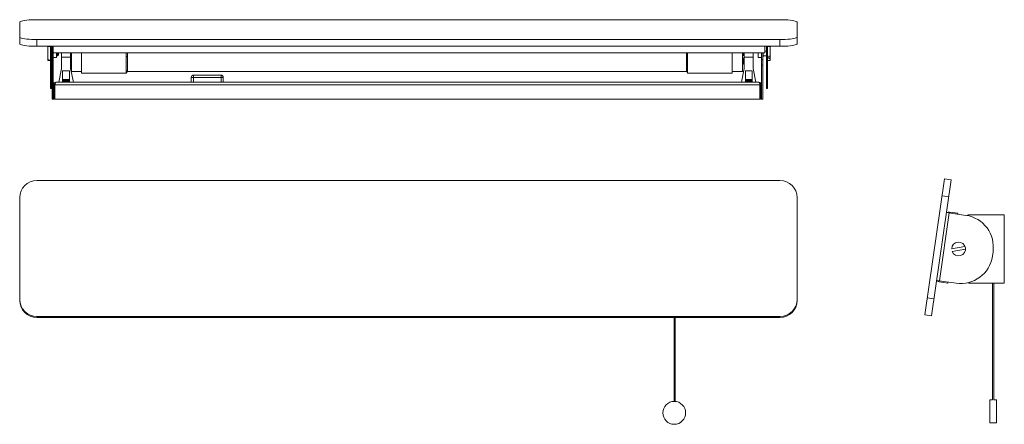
# Model space of a CAD drawing. Header units: millimetres. Extents: x -565 to 296, y -334 to 20.
import ezdxf

# ---------------------------------------------------------------- set-up
doc = ezdxf.new("R2010")
doc.units = ezdxf.units.MM

msp = doc.modelspace()

# ---------------------------------------------------------------- linework, layer by layer
at = {"color": 7, "linetype": 'Continuous', "lineweight": 15}
for p, q in [((-565.25, -1.15), (-565.25, 17.77)), ((-550.25, 19.93), (99.75, 19.93)), ((114.75, 17.77), (114.75, -1.15)), ((-550.25, 2.63), (99.75, 2.63)), ((-550.25, 2.63), (-550.25, -3.31)), ((99.75, 2.63), (99.75, -3.31)), ((99.75, -3.31), (-550.25, -3.31)), ((-539.5, -3.63), (-540.75, -3.63)), ((-540.75, -15.72), (-540.75, -3.63)), ((-538.25, -3.63), (-539.5, -3.63)), ((-539.5, -3.63), (-539.5, -3.63)), ((-538.25, -3.31), (-538.25, -40.1)), ((-537.45, -3.31), (-537.45, -40.1)), ((-536.95, -6.67), (-537.45, -6.67)), ((-536.95, -49.67), (-536.95, -3.31)), ((-535.95, -6.97), (-536.95, -6.97)), ((-535.95, -49.67), (-535.95, -3.31)), ((-535.85, -6.17), (-535.95, -6.17)), ((-535.85, -9.17), (-535.85, -3.31)), ((86.35, -3.31), (86.35, -9.17)), ((87.95, -7.67), (86.35, -7.67)), ((87.95, -40.1), (87.95, -3.31)), ((88.75, -40.1), (88.75, -3.31)), ((91.25, -3.63), (88.75, -3.63)), ((91.25, -3.63), (91.25, -15.72)), ((-540.75, -15.27), (-539.5, -15.27)), ((-539.5, -15.72), (-540.75, -15.72)), ((-539.5, -15.27), (-539.5, -15.72)), ((-539.5, -15.72), (-538.25, -15.72)), ((-538.25, -16.14), (-537.45, -16.14)), ((-537.45, -12.67), (-536.95, -12.67)), ((-535.95, -15.29), (-536.95, -15.29)), ((-535.95, -13.17), (-532.95, -13.17)), ((86.35, -9.17), (-535.85, -9.17)), ((-532.95, -13.17), (-532.95, -9.17)), ((-532.95, -11.67), (-532.25, -11.67)), ((-532.25, -11.67), (-532.25, -9.17)), ((-532.25, -11.67), (-531.25, -10.67)), ((-531.25, -9.17), (-531.25, -10.67)), ((-528.55, -22.69), (-528.55, -9.17)), ((-520.75, -12.72), (-528.55, -12.72)), ((-520.75, -22.69), (-520.75, -9.17)), ((-520.25, -9.17), (-520.25, -11.42)), ((-520.05, -11.42), (-520.25, -11.42)), ((-520.25, -13.72), (-520.05, -13.72)), ((-520.25, -13.72), (-520.25, -19.06)), ((-520.25, -14.03), (-520.05, -14.03)), ((-520.05, -25.47), (-520.05, -9.17)), ((-511.05, -26.72), (-511.05, -9.17)), ((-471.05, -9.17), (-471.05, -25.72)), ((17.95, -9.17), (17.95, -25.72)), ((57.95, -26.72), (57.95, -9.17)), ((66.95, -25.47), (66.95, -9.17)), ((67.95, -11.42), (66.95, -11.42)), ((66.95, -13.72), (67.95, -13.72)), ((66.95, -14.03), (67.95, -14.03)), ((67.95, -11.42), (67.95, -9.17)), ((67.95, -19.06), (67.95, -13.72)), ((68.45, -9.17), (68.45, -22.69)), ((76.25, -12.72), (68.45, -12.72)), ((76.25, -9.17), (76.25, -22.69)), ((80.65, -9.17), (80.65, -13.17)), ((80.65, -13.17), (83.65, -13.17)), ((83.65, -49.67), (83.65, -9.17)), ((84.65, -15.29), (83.65, -15.29)), ((84.65, -49.67), (84.65, -9.17)), ((84.65, -12.67), (85.15, -12.67)), ((85.15, -9.17), (85.15, -12.67)), ((85.15, -11.67), (87.95, -11.67)), ((88.75, -16.14), (87.95, -16.14)), ((88.75, -15.72), (91.25, -15.72)), ((90, -11.83), (91.25, -11.83)), ((90, -13.93), (90, -11.83)), ((91.25, -13.93), (90, -13.93)), ((-535.95, -19.81), (-536.95, -19.81)), ((-530.99, -34.67), (-528.55, -22.69)), ((-527.75, -24.71), (-527.75, -34.48)), ((-521.75, -24.71), (-527.75, -24.71)), ((-521.75, -34.48), (-521.75, -24.71)), ((-520.25, -19.06), (-520.75, -19.06)), ((-520.75, -22.69), (-518.32, -34.67)), ((-520.05, -25.47), (-511.05, -25.47)), ((-471.05, -25.47), (17.95, -25.47)), ((57.95, -25.47), (66.95, -25.47)), ((66.01, -34.67), (68.45, -22.69)), ((68.45, -19.06), (67.95, -19.06)), ((69.45, -34.48), (69.45, -24.71)), ((75.45, -24.71), (69.45, -24.71)), ((75.45, -34.48), (75.45, -24.71)), ((76.25, -22.69), (78.68, -34.67)), ((84.65, -19.81), (83.65, -19.81)), ((-527.75, -32.44), (-521.75, -32.44)), ((-527.75, -32.68), (-521.75, -32.68)), ((-527.75, -33.29), (-521.75, -33.29)), ((-521.75, -33.99), (-527.75, -33.99)), ((-527.75, -34.39), (-521.75, -34.39)), ((-511.05, -26.72), (-472.05, -26.72)), ((-415.15, -30.47), (-387.15, -30.47)), ((-415.15, -30.47), (-415.15, -34.67)), ((-413.15, -34.67), (-413.15, -28.47)), ((-413.15, -28.47), (-389.15, -28.47)), ((-389.15, -34.67), (-389.15, -28.47)), ((-387.15, -34.67), (-387.15, -30.47)), ((18.95, -26.72), (57.95, -26.72)), ((69.45, -32.44), (75.45, -32.44)), ((69.45, -32.68), (75.45, -32.68)), ((69.45, -33.29), (75.45, -33.29)), ((75.45, -33.99), (69.45, -33.99)), ((69.45, -34.39), (75.45, -34.39)), ((-538.25, -40.1), (-537.45, -40.1)), ((-535.15, -37.07), (-535.95, -37.07)), ((-535.15, -37.07), (-535.15, -49.67)), ((82.14, -37.07), (-534.45, -37.07)), ((-534.45, -37.07), (-534.45, -49.67)), ((81.25, -34.67), (-533.55, -34.67)), ((-527.75, -34.48), (-521.75, -34.48)), ((69.45, -34.48), (75.45, -34.48)), ((82.14, -49.67), (82.14, -37.07)), ((82.85, -37.07), (82.85, -49.67)), ((82.85, -37.07), (83.65, -37.07)), ((87.95, -40.1), (88.75, -40.1)), ((-535.15, -49.67), (-536.95, -49.67)), ((-534.45, -49.67), (82.14, -49.67)), ((84.65, -49.67), (82.85, -49.67)), ((243.65, -119.33), (226.35, -238.07)), ((249.59, -120.19), (232.29, -238.94)), ((243.65, -119.33), (249.59, -120.19)), ((99.75, -120.72), (-550.25, -120.72)), ((-565.25, -225.49), (-565.25, -135.56)), ((114.75, -135.56), (114.75, -225.49)), ((247.43, -135.03), (241.49, -134.17)), ((247.81, -149.04), (239.16, -208.41)), ((245.44, -148.69), (262.42, -151.16)), ((255.45, -149.34), (247.93, -148.24)), ((255.33, -150.13), (255.45, -149.34)), ((295.96, -150.54), (266.09, -150.54)), ((295.96, -210.54), (295.96, -150.54)), ((261.55, -178.24), (249.91, -180.38)), ((250.36, -182.84), (262, -180.7)), ((286.09, -182.91), (285.51, -186.87)), ((253.76, -210.54), (236.79, -208.06)), ((239.05, -209.2), (246.57, -210.3)), ((246.57, -210.3), (246.68, -209.5)), ((266.09, -210.54), (295.96, -210.54)), ((285.76, -210.54), (285.76, -312.45)), ((286.76, -312.45), (286.76, -210.54)), ((234.45, -224.09), (228.51, -223.23)), ((-550.25, -239.47), (-550.25, -240.33)), ((99.75, -239.47), (-550.25, -239.47)), ((99.75, -240.33), (-550.25, -240.33)), ((7.15, -240.33), (7.15, -313.83)), ((8.15, -313.87), (8.15, -240.33)), ((99.75, -239.47), (99.75, -240.33)), ((226.35, -238.07), (232.29, -238.94)), ((285.76, -312.44), (283.26, -312.44)), ((283.26, -332.44), (283.26, -312.44)), ((289.26, -312.44), (286.76, -312.44)), ((289.26, -312.44), (289.26, -332.44)), ((283.26, -332.44), (289.26, -332.44))]:
    msp.add_line(p, q, dxfattribs=at)
at = {"color": 8, "linetype": 'Continuous', "lineweight": 15}
for p, q in [((-472.05, -9.17), (-472.05, -26.72)), ((18.95, -26.72), (18.95, -9.17))]:
    msp.add_line(p, q, dxfattribs=at)
at = {"color": 7, "linetype": 'Continuous', "lineweight": 15, "flags": 128}
for points in [[(-565.25, 17.77), (-565.07, 18.11), (-564.52, 18.44), (-563.62, 18.75), (-562.39, 19.04), (-560.86, 19.3), (-559.07, 19.52), (-557.06, 19.7), (-554.89, 19.83), (-552.6, 19.91), (-550.25, 19.93)], [(99.75, 19.93), (102.09, 19.91), (104.38, 19.83), (106.56, 19.7), (108.56, 19.52), (110.35, 19.3), (111.88, 19.04), (113.11, 18.75), (114.01, 18.44), (114.56, 18.11), (114.75, 17.77)], [(-565.25, 4.79), (-565.07, 4.45), (-564.52, 4.12), (-563.62, 3.81), (-562.39, 3.52), (-560.86, 3.26), (-559.07, 3.04), (-557.06, 2.86), (-554.89, 2.73), (-552.6, 2.65), (-550.25, 2.63)], [(114.75, 4.79), (114.56, 4.45), (114.01, 4.12), (113.11, 3.81), (111.88, 3.52), (110.35, 3.26), (108.56, 3.04), (106.56, 2.86), (104.38, 2.73), (102.09, 2.65), (99.75, 2.63)], [(-550.25, -3.31), (-552.6, -3.28), (-554.89, -3.2), (-557.06, -3.07), (-559.07, -2.9), (-560.86, -2.68), (-562.39, -2.42), (-563.62, -2.13), (-564.52, -1.82), (-565.07, -1.49), (-565.25, -1.15)], [(114.75, -1.15), (114.56, -1.49), (114.01, -1.82), (113.11, -2.13), (111.88, -2.42), (110.35, -2.68), (108.56, -2.9), (106.56, -3.07), (104.38, -3.2), (102.09, -3.28), (99.75, -3.31)], [(-472.05, -26.72), (-471.65, -26.22), (-471.47, -25.71), (-471.31, -25.19), (-471.25, -24.97), (-471.2, -24.79), (-471.18, -24.72), (-471.17, -24.69), (-471.16, -24.67), (-471.15, -24.65), (-471.15, -24.64), (-471.14, -24.63), (-471.13, -24.62), (-471.13, -24.61), (-471.12, -24.61)], [(18.01, -24.61), (18.02, -24.61), (18.02, -24.62), (18.03, -24.63), (18.04, -24.64), (18.04, -24.65), (18.05, -24.67), (18.06, -24.69), (18.07, -24.72), (18.09, -24.79), (18.14, -24.97), (18.2, -25.19), (18.36, -25.71), (18.54, -26.22), (18.95, -26.72)]]:
    msp.add_lwpolyline(points, dxfattribs=at)
at = {"color": 7, "linetype": 'Continuous', "lineweight": 15}
msp.add_circle((7.24, -323.83), 10, dxfattribs=at)
for centre, radius, start, end in [((-471.78, -21.51), 9.14, 85.42993, 91.70441), ((18.72, -23.27), 10.89, 88.80156, 94.06411), ((-413.15, -30.47), 2, 90, 180), ((-389.15, -30.47), 2, 0, 90), ((-533.55, -37.07), 2.4, 90, 180), ((-533.67, -37), 1.49, 105.38545, 182.73658), ((-530.09, -37.33), 4.36, 142.52468, 176.66101), ((77.65, -37.38), 4.5, 3.87487, 36.93945), ((81.25, -37.07), 2.4, 0, 90), ((81.35, -37.02), 1.49, 357.98703, 74.30454), ((-550.33, -135.64), 14.92, 89.70056, 179.6974), ((99.82, -135.64), 14.92, 0.3026, 90.29944), ((247.58, -150.62), 2.4, 81.70856, 129.89825), ((258.38, -178.87), 28, 351.70856, 81.70856), ((266.09, -156.54), 6, 90, 118.92316), ((255.96, -180.54), 6.04, 202.3244, 178.45469), ((257.8, -182.83), 28, 261.70856, 351.70856), ((239.39, -206.83), 2.4, 213.51888, 261.70856), ((266.09, -204.54), 6, 249.12267, 270), ((-550.33, -224.54), 14.92, 180.3026, 270.29944), ((-550.33, -225.41), 14.92, 180.3026, 270.29944), ((99.82, -224.54), 14.92, 269.70056, 359.6974), ((99.82, -225.41), 14.92, 269.70056, 359.6974)]:
    msp.add_arc(centre, radius, start, end, dxfattribs=at)

doc.saveas('drawing.dxf')
